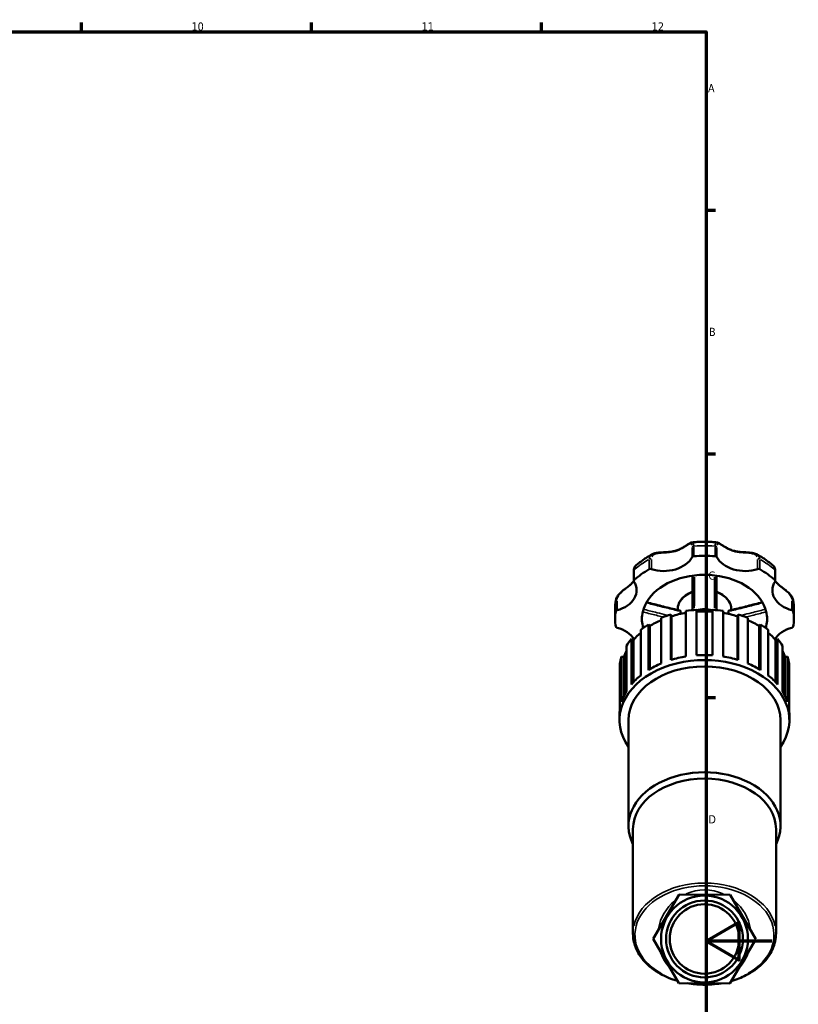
# Model space of a CAD drawing. Header units: millimetres. Extents: x 0 to 908, y 0 to 1069.
# Tile 5 of 7: x 612 to 849, y 278 to 578. Entities that reach past the tile are written whole.
import ezdxf

# ---------------------------------------------------------------- set-up
doc = ezdxf.new("R2010")
doc.units = ezdxf.units.MM
for name, color, linetype, lineweight in [('Border (ISO)', 7, 'Continuous', 70), ('Visible (ISO)', 7, 'Continuous', 50), ('Visible Narrow (ISO)', 7, 'Continuous', 35)]:
    doc.layers.add(name, color=color, linetype=linetype, lineweight=lineweight)
doc.styles.add('Note Text (ISO)', font='tahoma.ttf')

# ---------------------------------------------------------------- blocks, each defined once
blk = doc.blocks.new('Borders Default Border')
at = {"layer": 'Border (ISO)'}
for p, q in [((630.75, 574), (630.75, 576.9)), ((700.83, 574), (700.83, 576.9)), ((770.92, 574), (770.92, 576.9)), ((821, 519.75), (823.9, 519.75)), ((821, 445.5), (823.9, 445.5)), ((821, 371.25), (823.9, 371.25))]:
    blk.add_line(p, q, dxfattribs=at)
at = {"layer": 'Border (ISO)', "flags": 128}
for points in [[(20, 20), (20, 574), (821, 574), (821, 20), (20, 20)], [(841, 297), (821, 297), (831, 302.77), (831, 291.23), (821, 297)]]:
    blk.add_lwpolyline(points, dxfattribs=at)
at = {"layer": 'Border (ISO)', "color": 232, "true_color": 0xca0064, "char_height": 2.5, "attachment_point": 7, "style": 'Note Text (ISO)'}
for s, insert in [('10', (664.29, 574.35)), ('11', (734.37, 574.4)), ('12', (804.46, 574.4)), ('A', (821.59, 555.62)), ('B', (821.89, 481.37)), ('C', (821.73, 407.08)), ('D', (821.73, 332.88))]:
    blk.add_mtext(s, dxfattribs=dict(at, insert=insert))

msp = doc.modelspace()

# ---------------------------------------------------------------- linework, layer by layer
at = {"layer": 'Visible (ISO)'}
for p, q in [((798.982, 409.857), (798.982, 406.777)), ((842.072, 406.777), (842.072, 409.857)), ((793.302, 395.155), (793.302, 398.235)), ((810.268, 396.535), (810.509, 396.01)), ((810.268, 382.674), (810.268, 396.535)), ((810.509, 396.01), (810.509, 382.747)), ((812.36, 397.878), (812.36, 398.085)), ((813.211, 396.715), (813.211, 397.48)), ((814.871, 397.592), (814.871, 383.732)), ((818.107, 384.094), (818.107, 397.955)), ((822.947, 397.955), (822.947, 384.094)), ((826.183, 383.732), (826.183, 397.592)), ((827.844, 396.715), (827.844, 397.48)), ((828.695, 397.878), (828.695, 398.085)), ((830.545, 396.01), (830.786, 396.535)), ((830.545, 396.01), (830.545, 382.747)), ((830.786, 396.535), (830.786, 382.674)), ((847.752, 395.155), (847.752, 398.235)), ((803.434, 393.471), (803.892, 393.025)), ((803.434, 379.611), (803.434, 393.471)), ((803.892, 393.025), (803.892, 379.889)), ((807.349, 395.483), (807.349, 381.622)), ((833.705, 381.622), (833.705, 395.483)), ((837.162, 393.025), (837.62, 393.471)), ((837.162, 393.025), (837.162, 379.889)), ((837.62, 393.471), (837.62, 379.611)), ((801.117, 391.833), (801.117, 377.973)), ((839.937, 377.973), (839.937, 391.833)), ((796.785, 387), (796.785, 373.14)), ((798.272, 389.065), (798.903, 388.741)), ((798.272, 375.204), (798.272, 389.065)), ((798.903, 388.741), (798.903, 375.919)), ((842.151, 388.741), (842.782, 389.065)), ((842.151, 388.741), (842.151, 375.919)), ((842.782, 389.065), (842.782, 375.204)), ((844.269, 373.14), (844.269, 387)), ((794.777, 381.458), (794.777, 367.597)), ((795.289, 383.746), (796.031, 383.575)), ((795.289, 369.885), (795.289, 383.746)), ((796.031, 383.575), (796.031, 371.753)), ((845.024, 383.575), (845.765, 383.746)), ((845.024, 383.575), (845.024, 371.753)), ((845.765, 383.746), (845.765, 369.885)), ((846.277, 367.597), (846.277, 381.458)), ((794.663, 364.346), (794.663, 365.886)), ((797.386, 332.1), (797.386, 364.346)), ((843.668, 332.1), (843.668, 364.346)), ((846.391, 364.346), (846.391, 365.886)), ((798.747, 299.32), (798.747, 331.138)), ((842.307, 299.32), (842.307, 331.138)), ((812.783, 311.211), (804.939, 297.74)), ((828.371, 311.153), (812.783, 311.211)), ((836.115, 297.624), (828.371, 311.153)), ((804.939, 297.74), (812.683, 284.211)), ((828.271, 284.153), (836.115, 297.624)), ((812.683, 284.211), (828.271, 284.153))]:
    msp.add_line(p, q, dxfattribs=at)
for radius in [13.22, 11.71, 10.576]:
    msp.add_circle((820.527, 297.682), radius, dxfattribs=at)
for centre, major_axis, start_param, end_param in [((808.135, 416.309), (9.24, 0), 4.2891247, 5.9210514), ((817.342, 413.843), (-0.605, 0), 4.8323273, 5.9210514), ((820.527, 395.155), (27.225, 0), 1.450858, 1.6907347), ((823.712, 413.843), (0.605, 0), 0.3621339, 1.450858), ((832.919, 416.309), (-9.24, 0), 0.3621339, 1.9940606), ((820.527, 395.155), (27.225, 0), 2.2362562, 2.4761328), ((820.527, 395.155), (-19.057, 0), 4.8735584, 6.1220159), ((804.091, 409.962), (0.605, 0), 1.1475321, 2.2362562), ((820.527, 395.155), (19.058, 0), 1.409627, 1.7319657), ((820.527, 395.155), (19.058, 0), 0.1611694, 1.409627), ((836.963, 409.962), (0.605, 0), 0.9053365, 1.9940606), ((820.527, 395.155), (27.225, 0), 0.6654598, 0.9053365), ((790.61, 403.917), (9.24, 0), 5.0745229, 6.7064496), ((799.587, 406.777), (-0.605, 0), 5.6177255, 6.7064496), ((850.444, 403.917), (-9.24, 0), 5.8599211, 7.4918477), ((841.467, 406.777), (0.605, 0), 5.8599211, 6.9486451), ((820.527, 395.155), (-27.225, 0), 6.163247, 6.4031236), ((794.098, 397.407), (-0.605, 0), 5.0745229, 6.163247), ((820.527, 395.155), (-19.057, 0), 6.1220159, 6.4443547), ((820.527, 379.746), (25.864, 0), 1.9786599, 2.1054105), ((820.527, 379.746), (25.088, 0), 1.7981876, 1.9815669), ((820.527, 379.746), (25.864, 0), 1.6645006, 1.7912513), ((820.527, 392.352), (8.168, 0), 1.2699839, 1.8716088), ((820.527, 379.746), (25.088, 0), 1.474185, 1.6674076), ((820.527, 379.746), (25.864, 0), 1.3503414, 1.477092), ((820.527, 379.746), (25.088, 0), 1.1600258, 1.3434051), ((820.527, 379.746), (25.864, 0), 1.0361821, 1.1629327), ((820.527, 395.155), (19.057, 0), 6.1220159, 6.4443547), ((846.956, 397.407), (0.605, 0), 0.1199383, 1.2086624), ((820.527, 395.155), (27.225, 0), 6.163247, 6.4031236), ((820.527, 379.746), (25.864, 0), 2.2928192, 2.4195698), ((820.527, 395.155), (-19.057, 0), 0.1611694, 0.2050374), ((820.527, 379.746), (25.088, 0), 2.1238253, 2.2957262), ((820.527, 379.746), (25.088, 0), 0.8458665, 1.0177673), ((820.527, 379.746), (25.864, 0), 0.7220229, 0.8487735), ((820.527, 395.155), (19.058, 0), 6.0781479, 6.1220159), ((794.098, 392.903), (-0.605, 0), 0.1199383, 1.2086624), ((790.61, 386.393), (9.24, 0), 0.4059903, 1.2086624), ((820.527, 379.746), (25.088, 0), 2.4554266, 2.6098854), ((820.527, 379.746), (25.088, 0), 0.5317072, 0.6861661), ((850.444, 386.393), (9.24, 0), 1.9329302, 2.7356023), ((846.956, 392.903), (0.605, 0), 5.0745229, 6.163247), ((820.527, 379.746), (25.864, 0), 2.6069784, 2.7337291), ((820.527, 379.746), (25.864, 0), 0.4078636, 0.5346142), ((820.527, 364.346), (-25.864, 0), 2.6786379, 6.74614), ((820.527, 379.746), (-25.088, 0), 5.9541706, 6.0656373), ((820.527, 365.886), (-25.864, 0), 4.6186847, 4.8060933), ((820.527, 379.746), (25.088, 0), 0.217548, 0.3290147), ((820.527, 379.746), (-25.864, 0), 6.0627304, 6.189481), ((820.527, 365.886), (-25.864, 0), 5.2470032, 5.4344118), ((820.527, 365.886), (-25.864, 0), 4.9328439, 5.1202526), ((820.527, 365.886), (-25.864, 0), 4.3045254, 4.491934), ((820.527, 365.886), (-25.864, 0), 3.9903661, 4.1777748), ((820.527, 379.746), (25.864, 0), 0.0937043, 0.2204549), ((820.527, 364.346), (-23.141, 0), 3.1415927, 6.2831853), ((820.527, 365.886), (-25.864, 0), 5.5611625, 5.7485711), ((820.527, 365.886), (-25.864, 0), 3.6762069, 3.8636155), ((820.527, 365.886), (-25.864, 0), 5.8753217, 6.0627304), ((820.527, 365.886), (25.864, 0), 0.2204549, 0.4078636), ((820.527, 365.886), (-25.864, 0), 6.189481, 6.2831853), ((820.527, 365.886), (25.864, 0), 0, 0.0937043), ((820.527, 332.1), (-23.141, 0), 2.7968915, 6.6278865), ((820.527, 331.138), (-21.78, 0), 3.1415927, 6.2831853)]:
    msp.add_ellipse(centre, major_axis=major_axis, ratio=0.7071068, start_param=start_param, end_param=end_param, dxfattribs=at)
for points, knots in [([(804.625, 414.878), (804.932, 415.042), (805.269, 415.151), (806.066, 415.328), (806.535, 415.377), (807.309, 415.433), (807.613, 415.448), (808.285, 415.48), (808.65, 415.497), (809.455, 415.551), (809.891, 415.593), (810.765, 415.721), (811.202, 415.811), (812.049, 416.049), (812.459, 416.196), (813.249, 416.539), (813.629, 416.734), (814.355, 417.149), (814.7, 417.369), (815.281, 417.747), (815.524, 417.908), (815.924, 418.154), (816.086, 418.248), (816.417, 418.404), (816.586, 418.471), (816.795, 418.492)], [0.2399193, 0.2399193, 0.2399193, 0.2399193, 0.3502591, 0.3502591, 0.491064, 0.491064, 0.5818288, 0.5818288, 0.692697, 0.692697, 0.8299485, 0.8299485, 0.9753942, 0.9753942, 1.1208399, 1.1208399, 1.2662855, 1.2662855, 1.4117312, 1.4117312, 1.5268686, 1.5268686, 1.6106223, 1.6106223, 1.6943761, 1.6943761, 1.6943761, 1.6943761]), ([(816.795, 418.492), (817.29, 418.543), (817.787, 418.583), (818.781, 418.644), (819.28, 418.665), (820.277, 418.685), (820.777, 418.685), (821.774, 418.665), (822.273, 418.644), (823.268, 418.583), (823.764, 418.543), (824.259, 418.492)], [4.56861268, 4.56861268, 4.56861268, 4.56861268, 4.6261232, 4.6261232, 4.68363372, 4.68363372, 4.74114424, 4.74114424, 4.79865476, 4.79865476, 4.85616528, 4.85616528, 4.85616528, 4.85616528]), ([(824.259, 418.492), (824.441, 418.474), (824.593, 418.419), (824.931, 418.271), (825.116, 418.163), (825.512, 417.918), (825.723, 417.779), (826.193, 417.473), (826.453, 417.305), (827.063, 416.936), (827.419, 416.737), (828.173, 416.37), (828.573, 416.204), (829.4, 415.927), (829.828, 415.817), (830.709, 415.65), (831.163, 415.593), (832.092, 415.513), (832.566, 415.49), (833.423, 415.449), (833.803, 415.431), (834.476, 415.377), (834.769, 415.347), (835.299, 415.261), (835.538, 415.211), (835.999, 415.075), (836.221, 414.99), (836.429, 414.878)], [0.2810171, 0.2810171, 0.2810171, 0.2810171, 0.3540343, 0.3540343, 0.4504992, 0.4504992, 0.5509419, 0.5509419, 0.6633408, 0.6633408, 0.8033701, 0.8033701, 0.9488157, 0.9488157, 1.0942612, 1.0942612, 1.2397068, 1.2397068, 1.384423, 1.384423, 1.4975375, 1.4975375, 1.5858619, 1.5858619, 1.6606674, 1.6606674, 1.7354728, 1.7354728, 1.7354728, 1.7354728]), ([(799.401, 411.2), (799.708, 411.483), (800.024, 411.758), (800.673, 412.295), (801.007, 412.556), (801.69, 413.062), (802.039, 413.308), (802.753, 413.783), (803.118, 414.013), (803.861, 414.458), (804.24, 414.672), (804.625, 414.878)], [3.79610772, 3.79610772, 3.79610772, 3.79610772, 3.84970142, 3.84970142, 3.90329512, 3.90329512, 3.95688882, 3.95688882, 4.01048253, 4.01048253, 4.06407623, 4.06407623, 4.06407623, 4.06407623]), ([(836.429, 414.878), (836.814, 414.672), (837.193, 414.458), (837.936, 414.013), (838.301, 413.783), (839.015, 413.308), (839.364, 413.062), (840.047, 412.556), (840.381, 412.295), (841.03, 411.758), (841.346, 411.483), (841.653, 411.2)], [5.36070173, 5.36070173, 5.36070173, 5.36070173, 5.41429543, 5.41429543, 5.46788914, 5.46788914, 5.52148284, 5.52148284, 5.57507654, 5.57507654, 5.62867024, 5.62867024, 5.62867024, 5.62867024]), ([(799.401, 411.2), (799.32, 411.126), (799.261, 411.045), (799.166, 410.882), (799.13, 410.799), (799.071, 410.628), (799.049, 410.54), (799.014, 410.357), (799.002, 410.262), (798.986, 410.065), (798.982, 409.963), (798.982, 409.857)], [1.78220962, 1.78220962, 1.78220962, 1.78220962, 1.82084392, 1.82084392, 1.85947822, 1.85947822, 1.89811252, 1.89811252, 1.93674682, 1.93674682, 1.97538112, 1.97538112, 1.97538112, 1.97538112]), ([(842.072, 409.857), (842.072, 409.963), (842.068, 410.065), (842.052, 410.262), (842.04, 410.357), (842.005, 410.54), (841.983, 410.628), (841.924, 410.799), (841.888, 410.882), (841.793, 411.045), (841.734, 411.126), (841.653, 411.2)], [0, 0, 0, 0, 0.03863304, 0.03863304, 0.07726608, 0.07726608, 0.11589912, 0.11589912, 0.15453217, 0.15453217, 0.19316521, 0.19316521, 0.19316521, 0.19316521]), ([(816.897, 408.384), (816.897, 407.996), (816.897, 407.607), (816.897, 405.164), (816.897, 403.111), (816.897, 401.063), (816.897, 400.418), (816.897, 399.774), (816.897, 398.726), (816.897, 398.321), (816.897, 397.917)], [0.3517871, 0.3517871, 0.3517871, 0.3517871, 0.480648, 0.480648, 1.1623522, 1.1623522, 1.1623522, 1.3770008, 1.3770008, 1.5124185, 1.5124185, 1.5124185, 1.5124185]), ([(824.157, 397.917), (824.157, 398.324), (824.157, 398.731), (824.157, 399.787), (824.157, 400.436), (824.157, 401.085), (824.157, 402.145), (824.157, 403.206), (824.157, 405.639), (824.157, 407.011), (824.157, 408.384)], [0.2806107, 0.2806107, 0.2806107, 0.2806107, 0.4168979, 0.4168979, 0.6331023, 0.6331023, 0.6331023, 0.9859557, 0.9859557, 1.4412421, 1.4412421, 1.4412421, 1.4412421]), ([(793.528, 400.89), (793.581, 401.201), (793.693, 401.506), (794.02, 402.123), (794.246, 402.433), (794.774, 403.031), (795.079, 403.317), (795.736, 403.878), (796.089, 404.148), (796.846, 404.722), (797.241, 405.015), (797.842, 405.508), (798.071, 405.71), (798.512, 406.146), (798.718, 406.381), (798.927, 406.667), (798.956, 406.707), (798.983, 406.747)], [0.04161828, 0.04161828, 0.04161828, 0.04161828, 0.13840865, 0.13840865, 0.24736861, 0.24736861, 0.36410056, 0.36410056, 0.4944753, 0.4944753, 0.65975038, 0.65975038, 0.77778336, 0.77778336, 0.91106649, 0.91106649, 0.93252474, 0.93252474, 0.93252474, 0.93252474]), ([(842.071, 406.747), (842.154, 406.626), (842.244, 406.507), (842.538, 406.151), (842.761, 405.92), (843.265, 405.46), (843.545, 405.231), (844.091, 404.808), (844.347, 404.616), (844.827, 404.253), (845.046, 404.086), (845.456, 403.759), (845.645, 403.602), (846.165, 403.141), (846.488, 402.819), (847.012, 402.153), (847.222, 401.815), (847.437, 401.273), (847.493, 401.083), (847.526, 400.89)], [1.04285873, 1.04285873, 1.04285873, 1.04285873, 1.10765571, 1.10765571, 1.24093935, 1.24093935, 1.37422299, 1.37422299, 1.47870741, 1.47870741, 1.56173684, 1.56173684, 1.63220491, 1.63220491, 1.75908508, 1.75908508, 1.87379041, 1.87379041, 1.93376214, 1.93376214, 1.93376214, 1.93376214]), ([(812.36, 398.085), (812.36, 398.703), (812.492, 399.319), (813.005, 400.498), (813.392, 401.058), (814.391, 402.076), (815.012, 402.53), (816.085, 403.098), (816.483, 403.273), (816.897, 403.422)], [3.1415927, 3.1415927, 3.1415927, 3.1415927, 3.4403399, 3.4403399, 3.7479363, 3.7479363, 4.0695447, 4.0695447, 4.2423149, 4.2423149, 4.2423149, 4.2423149]), ([(824.157, 403.422), (824.639, 403.248), (825.099, 403.04), (826.224, 402.408), (826.837, 401.931), (827.818, 400.854), (828.19, 400.257), (828.601, 399.125), (828.695, 398.605), (828.695, 398.085)], [5.182463, 5.182463, 5.182463, 5.182463, 5.3835937, 5.3835937, 5.7111988, 5.7111988, 6.0315824, 6.0315824, 6.2831853, 6.2831853, 6.2831853, 6.2831853]), ([(793.302, 398.235), (793.302, 398.413), (793.305, 398.591), (793.317, 398.946), (793.326, 399.124), (793.35, 399.478), (793.366, 399.655), (793.402, 400.009), (793.423, 400.186), (793.471, 400.539), (793.498, 400.714), (793.528, 400.89)], [3.14159265, 3.14159265, 3.14159265, 3.14159265, 3.1656784, 3.1656784, 3.18976414, 3.18976414, 3.21384989, 3.21384989, 3.23793563, 3.23793563, 3.26202137, 3.26202137, 3.26202137, 3.26202137]), ([(802.882, 400.246), (803.27, 400.147), (803.659, 400.049), (804.802, 399.759), (805.557, 399.569), (807.068, 399.188), (807.823, 398.998), (809.335, 398.621), (810.091, 398.433), (811.605, 398.061), (812.362, 397.876), (813.12, 397.695)], [0.1985409, 0.1985409, 0.1985409, 0.1985409, 0.3223545, 0.3223545, 0.5629931, 0.5629931, 0.8036316, 0.8036316, 1.0442702, 1.0442702, 1.2849088, 1.2849088, 1.2849088, 1.2849088]), ([(827.934, 397.695), (828.692, 397.876), (829.45, 398.061), (830.963, 398.433), (831.719, 398.621), (833.231, 398.998), (833.986, 399.188), (835.497, 399.569), (836.252, 399.759), (837.395, 400.049), (837.784, 400.147), (838.172, 400.246)], [0.0881974, 0.0881974, 0.0881974, 0.0881974, 0.3288359, 0.3288359, 0.5694745, 0.5694745, 0.8101131, 0.8101131, 1.0507516, 1.0507516, 1.1745652, 1.1745652, 1.1745652, 1.1745652]), ([(847.526, 400.89), (847.556, 400.714), (847.583, 400.539), (847.631, 400.186), (847.652, 400.009), (847.689, 399.655), (847.704, 399.478), (847.728, 399.124), (847.737, 398.946), (847.749, 398.591), (847.752, 398.413), (847.752, 398.235)], [6.16275659, 6.16275659, 6.16275659, 6.16275659, 6.18684233, 6.18684233, 6.21092807, 6.21092807, 6.23501382, 6.23501382, 6.25909956, 6.25909956, 6.28318531, 6.28318531, 6.28318531, 6.28318531]), ([(813.12, 397.695), (813.145, 397.689), (813.166, 397.67), (813.191, 397.62), (813.198, 397.597), (813.208, 397.544), (813.211, 397.513), (813.211, 397.48)], [0.060060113, 0.060060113, 0.060060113, 0.060060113, 0.085791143, 0.085791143, 0.100598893, 0.100598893, 0.114937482, 0.114937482, 0.114937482, 0.114937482]), ([(827.844, 397.48), (827.844, 397.537), (827.851, 397.583), (827.878, 397.659), (827.901, 397.685), (827.93, 397.694), (827.932, 397.695), (827.934, 397.695)], [0, 0, 0, 0, 0.02420671, 0.02420671, 0.052854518, 0.052854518, 0.054902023, 0.054902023, 0.054902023, 0.054902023]), ([(801.782, 392.829), (801.773, 392.831), (801.763, 392.846), (801.741, 392.9), (801.728, 392.941), (801.716, 392.993)], [0.051157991, 0.051157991, 0.051157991, 0.051157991, 0.071668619, 0.071668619, 0.09393122, 0.09393122, 0.09393122, 0.09393122]), ([(839.338, 392.993), (839.325, 392.939), (839.313, 392.897), (839.29, 392.845), (839.28, 392.831), (839.272, 392.829)], [0, 0, 0, 0, 0.02283746, 0.02283746, 0.042693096, 0.042693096, 0.042693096, 0.042693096]), ([(812.291, 284.895), (810.429, 285.438), (808.671, 286.166), (805.248, 288.083), (803.641, 289.327), (801.064, 292.12), (800.09, 293.667), (798.997, 296.602), (798.747, 297.961), (798.747, 299.32)], [1.9616222, 1.9616222, 1.9616222, 1.9616222, 2.2406629, 2.2406629, 2.5635488, 2.5635488, 2.8839375, 2.8839375, 3.1415927, 3.1415927, 3.1415927, 3.1415927]), ([(842.307, 299.32), (842.307, 297.677), (841.941, 296.034), (840.517, 292.907), (839.452, 291.424), (836.719, 288.757), (835.042, 287.578), (831.766, 285.915), (830.265, 285.328), (828.691, 284.874)], [0, 0, 0, 0, 0.3114714, 0.3114714, 0.6269987, 0.6269987, 0.9480067, 0.9480067, 1.1835688, 1.1835688, 1.1835688, 1.1835688]), ([(825.566, 284.163), (823.752, 283.856), (821.884, 283.715), (818.419, 283.773), (816.822, 283.926), (815.267, 284.202)], [1.33543017, 1.33543017, 1.33543017, 1.33543017, 1.59424593, 1.59424593, 1.81668491, 1.81668491, 1.81668491, 1.81668491])]:
    msp.add_open_spline(points, degree=3, knots=knots, dxfattribs=at)
for points in [[(816.903, 397.854), (816.899, 397.874), (816.897, 397.895), (816.897, 397.917)], [(824.157, 397.917), (824.157, 397.895), (824.155, 397.874), (824.151, 397.854)], [(801.782, 392.829), (801.947, 392.787), (802.111, 392.746), (802.275, 392.704)], [(838.779, 392.704), (838.943, 392.746), (839.107, 392.787), (839.272, 392.829)]]:
    msp.add_open_spline(points, degree=3, dxfattribs=at)
at = {"layer": 'Visible Narrow (ISO)'}
for p, q in [((817.27, 414.422), (817.27, 417.194)), ((823.785, 417.194), (823.785, 414.422)), ((816.776, 416.921), (816.776, 414.149)), ((824.278, 414.149), (824.278, 416.921)), ((803.718, 413.225), (803.718, 410.452)), ((804.34, 410.506), (804.34, 413.278)), ((836.714, 413.278), (836.714, 410.506)), ((837.336, 410.452), (837.336, 413.225)), ((799.111, 407.195), (799.111, 409.967)), ((841.943, 409.967), (841.943, 407.195)), ((793.498, 400.385), (793.498, 397.612)), ((793.884, 397.961), (793.884, 400.733)), ((847.17, 400.733), (847.17, 397.961)), ((847.556, 397.612), (847.556, 400.385)), ((820.527, 284.182), (820.527, 284.17))]:
    msp.add_line(p, q, dxfattribs=at)
for start, end in [(66.48284, 113.0906), (129.59499, 169.97845), (9.63835, 49.93509), (198.01027, 221.56317), (318.08351, 341.48993), (267.54811, 272.02533)]:
    msp.add_arc((820.527, 298.389), 14.22, start, end, dxfattribs=at)
for centre, major_axis, start_param, end_param in [((817.342, 416.923), (-0.605, 0), 4.8867635, 5.8666152), ((820.527, 398.235), (27.225, 0), 1.4628518, 1.6787408), ((823.712, 416.923), (0.605, 0), 0.4165701, 1.3964218), ((820.527, 398.235), (27.225, 0), 2.24825, 2.464139), ((804.091, 413.042), (-0.605, 0), 4.3435609, 5.3234126), ((836.963, 413.042), (0.605, 0), 0.9597727, 1.9396244), ((820.527, 398.235), (27.225, 0), 0.6774537, 0.8933427), ((799.587, 409.857), (-0.605, 0), 5.6509985, 6.2499123), ((841.467, 409.857), (0.605, 0), 0.033273, 0.6321868), ((820.527, 398.085), (-8.168, 0), 5.2284551, 6.2276732), ((820.527, 398.085), (8.167, 0), 0.0555121, 1.0547302), ((820.527, 398.235), (-27.225, 0), 6.1692439, 6.2771884), ((794.098, 400.487), (-0.605, 0), 5.1289591, 6.1088108), ((846.956, 400.487), (0.605, 0), 0.1743745, 1.1542262), ((820.527, 398.235), (27.225, 0), 0.0059969, 0.1139414), ((820.527, 298.892), (-21.175, 0), 2.2475724, 7.1736187), ((820.527, 299.32), (21.78, 0), 0.1570796, 2.984513), ((820.527, 298.892), (-21.175, 0), 1.3965663, 1.7344978)]:
    msp.add_ellipse(centre, major_axis=major_axis, ratio=0.7071068, start_param=start_param, end_param=end_param, dxfattribs=at)
for points, knots in [([(804.474, 414.077), (804.527, 414.19), (804.594, 414.295), (804.85, 414.599), (805.092, 414.763), (805.743, 415.038), (806.177, 415.128), (807.112, 415.243), (807.615, 415.268), (808.691, 415.324), (809.266, 415.354), (810.644, 415.509), (811.437, 415.675), (812.926, 416.206), (813.621, 416.569), (814.798, 417.28), (815.296, 417.627), (815.955, 417.999), (816.171, 418.091), (816.469, 418.087), (816.57, 418.024), (816.675, 417.832), (816.702, 417.755), (816.723, 417.664)], [0.0987698, 0.0987698, 0.0987698, 0.0987698, 0.1564461, 0.1564461, 0.2816031, 0.2816031, 0.4377875, 0.4377875, 0.5991324, 0.5991324, 0.7827227, 0.7827227, 1.0473396, 1.0473396, 1.3120496, 1.3120496, 1.5486837, 1.5486837, 1.6990077, 1.6990077, 1.8192912, 1.8192912, 1.876627, 1.876627, 1.876627, 1.876627]), ([(817.268, 417.462), (817.261, 417.837), (817.216, 418.123), (817.061, 418.428), (816.966, 418.492), (816.843, 418.494)], [-1.96134579, -1.96134579, -1.96134579, -1.96134579, -1.81929116, -1.81929116, -1.70842709, -1.70842709, -1.70842709, -1.70842709]), ([(824.211, 418.494), (824.088, 418.492), (823.994, 418.428), (823.866, 418.18), (823.827, 418.013), (823.794, 417.697), (823.788, 417.584), (823.786, 417.462)], [-0.26696626, -0.26696626, -0.26696626, -0.26696626, -0.15644605, -0.15644605, -0.06017156, -0.06017156, -0.01405086, -0.01405086, -0.01405086, -0.01405086]), ([(824.331, 417.664), (824.352, 417.756), (824.379, 417.833), (824.488, 418.03), (824.594, 418.092), (824.911, 418.084), (825.14, 417.979), (825.693, 417.659), (826.018, 417.442), (826.778, 416.959), (827.221, 416.691), (828.378, 416.104), (829.124, 415.82), (830.689, 415.456), (831.508, 415.375), (833.073, 415.283), (833.824, 415.265), (834.954, 415.113), (835.365, 415.021), (835.983, 414.749), (836.213, 414.589), (836.461, 414.293), (836.528, 414.189), (836.579, 414.076)], [0.0987698, 0.0987698, 0.0987698, 0.0987698, 0.1564461, 0.1564461, 0.2816029, 0.2816029, 0.4377874, 0.4377874, 0.5991322, 0.5991322, 0.782731, 0.782731, 1.0473715, 1.0473715, 1.3121007, 1.3121007, 1.5487305, 1.5487305, 1.6990441, 1.6990441, 1.8193342, 1.8193342, 1.876627, 1.876627, 1.876627, 1.876627]), ([(804.541, 414.83), (804.376, 414.732), (804.232, 414.617), (803.954, 414.304), (803.841, 414.092), (803.746, 413.734), (803.726, 413.608), (803.72, 413.477)], [-0.2279233, -0.2279233, -0.2279233, -0.2279233, -0.15644614, -0.15644614, -0.06017159, -0.06017159, -0.01199596, -0.01199596, -0.01199596, -0.01199596]), ([(837.334, 413.477), (837.315, 413.868), (837.18, 414.212), (836.823, 414.616), (836.679, 414.732), (836.513, 414.83)], [-1.96340064, -1.96340064, -1.96340064, -1.96340064, -1.81933425, -1.81933425, -1.74746903, -1.74746903, -1.74746903, -1.74746903]), ([(841.679, 411.174), (841.703, 411.149), (841.725, 411.119), (841.822, 410.965), (841.88, 410.792), (841.929, 410.462), (841.94, 410.336), (841.942, 410.2)], [-0.18350695, -0.18350695, -0.18350695, -0.18350695, -0.1565723, -0.1565723, -0.06022011, -0.06022011, -0.00965826, -0.00965826, -0.00965826, -0.00965826]), ([(793.916, 401.23), (793.922, 401.261), (793.928, 401.293), (793.99, 401.562), (794.088, 401.805), (794.397, 402.355), (794.633, 402.659), (795.237, 403.302), (795.621, 403.63), (796.391, 404.245), (796.778, 404.531), (797.515, 405.106), (797.864, 405.395), (798.405, 405.923), (798.615, 406.157), (798.801, 406.403)], [0.04739835, 0.04739835, 0.04739835, 0.04739835, 0.06022022, 0.06022022, 0.15657257, 0.15657257, 0.28183062, 0.28183062, 0.43798878, 0.43798878, 0.59943312, 0.59943312, 0.7718468, 0.7718468, 0.90056857, 0.90056857, 0.90056857, 0.90056857]), ([(817.43, 398.428), (817.431, 398.575), (817.432, 398.721), (817.438, 399.512), (817.442, 400.156), (817.445, 400.802), (817.456, 402.851), (817.461, 404.906), (817.467, 407.283), (817.467, 407.605), (817.468, 407.927)], [-1.4258191, -1.4258191, -1.4258191, -1.4258191, -1.3770008, -1.3770008, -1.1623522, -1.1623522, -1.1623522, -0.480648, -0.480648, -0.3737873, -0.3737873, -0.3737873, -0.3737873]), ([(823.586, 407.927), (823.589, 406.621), (823.592, 405.315), (823.599, 402.947), (823.603, 401.885), (823.609, 400.824), (823.612, 400.174), (823.616, 399.524), (823.622, 398.726), (823.623, 398.577), (823.624, 398.428)], [-1.4192418, -1.4192418, -1.4192418, -1.4192418, -0.9859557, -0.9859557, -0.6331023, -0.6331023, -0.6331023, -0.4168979, -0.4168979, -0.36721, -0.36721, -0.36721, -0.36721]), ([(842.253, 406.403), (842.482, 406.101), (842.746, 405.816), (843.485, 405.133), (844.003, 404.744), (844.97, 404.004), (845.398, 403.67), (846.05, 403.062), (846.29, 402.81), (846.826, 402.121), (847.055, 401.664), (847.137, 401.229)], [1.07480819, 1.07480819, 1.07480819, 1.07480819, 1.23313177, 1.23313177, 1.4694253, 1.4694253, 1.64049314, 1.64049314, 1.75025233, 1.75025233, 1.92798259, 1.92798259, 1.92798259, 1.92798259]), ([(803.305, 399.942), (803.916, 399.787), (804.527, 399.633), (806.564, 399.118), (807.991, 398.76), (809.419, 398.405), (810.15, 398.223), (810.881, 398.043), (811.971, 397.777), (812.329, 397.691), (812.687, 397.605)], [0.25929185, 0.25929185, 0.25929185, 0.25929185, 0.45408929, 0.45408929, 0.90817859, 0.90817859, 0.90817859, 1.14064237, 1.14064237, 1.25405303, 1.25405303, 1.25405303, 1.25405303]), ([(828.367, 397.605), (828.722, 397.69), (829.078, 397.776), (830.162, 398.04), (830.891, 398.22), (831.62, 398.401), (833.051, 398.756), (834.479, 399.116), (836.522, 399.631), (837.135, 399.787), (837.749, 399.942)], [0.11905312, 0.11905312, 0.11905312, 0.11905312, 0.2316505, 0.2316505, 0.463301, 0.463301, 0.463301, 0.91820356, 0.91820356, 1.11381424, 1.11381424, 1.11381424, 1.11381424]), ([(802.03, 397.238), (803.31, 396.915), (804.591, 396.593), (806.475, 396.122), (807.078, 395.972), (807.681, 395.823)], [-1.22768132, -1.22768132, -1.22768132, -1.22768132, -0.81973291, -0.81973291, -0.6279328, -0.6279328, -0.6279328, -0.6279328]), ([(809.001, 396.339), (808.025, 396.582), (807.05, 396.827), (804.819, 397.389), (803.563, 397.707), (802.308, 398.025)], [0.50937779, 0.50937779, 0.50937779, 0.50937779, 0.81973291, 0.81973291, 1.21985726, 1.21985726, 1.21985726, 1.21985726]), ([(838.746, 398.025), (837.46, 397.699), (836.173, 397.373), (833.942, 396.811), (832.998, 396.574), (832.053, 396.339)], [0.15338342, 0.15338342, 0.15338342, 0.15338342, 0.56343211, 0.56343211, 0.86386289, 0.86386289, 0.86386289, 0.86386289]), ([(833.373, 395.823), (833.945, 395.964), (834.516, 396.106), (836.401, 396.577), (837.713, 396.907), (839.024, 397.238)], [-0.74530787, -0.74530787, -0.74530787, -0.74530787, -0.56343211, -0.56343211, -0.14555936, -0.14555936, -0.14555936, -0.14555936])]:
    msp.add_open_spline(points, degree=3, knots=knots, dxfattribs=at)
for points in [[(799.112, 410.2), (799.122, 410.667), (799.225, 411.006), (799.376, 411.173)], [(793.525, 400.872), (793.508, 400.765), (793.499, 400.66), (793.498, 400.556)], [(847.556, 400.556), (847.555, 400.66), (847.546, 400.765), (847.528, 400.872)], [(802.393, 392.82), (802.179, 392.875), (801.966, 392.929), (801.752, 392.983)], [(839.302, 392.983), (839.088, 392.929), (838.875, 392.875), (838.661, 392.82)]]:
    msp.add_open_spline(points, degree=3, dxfattribs=at)

# ---------------------------------------------------------------- block references
msp.add_blockref('Borders Default Border', (0, 0))

doc.saveas('drawing.dxf')
